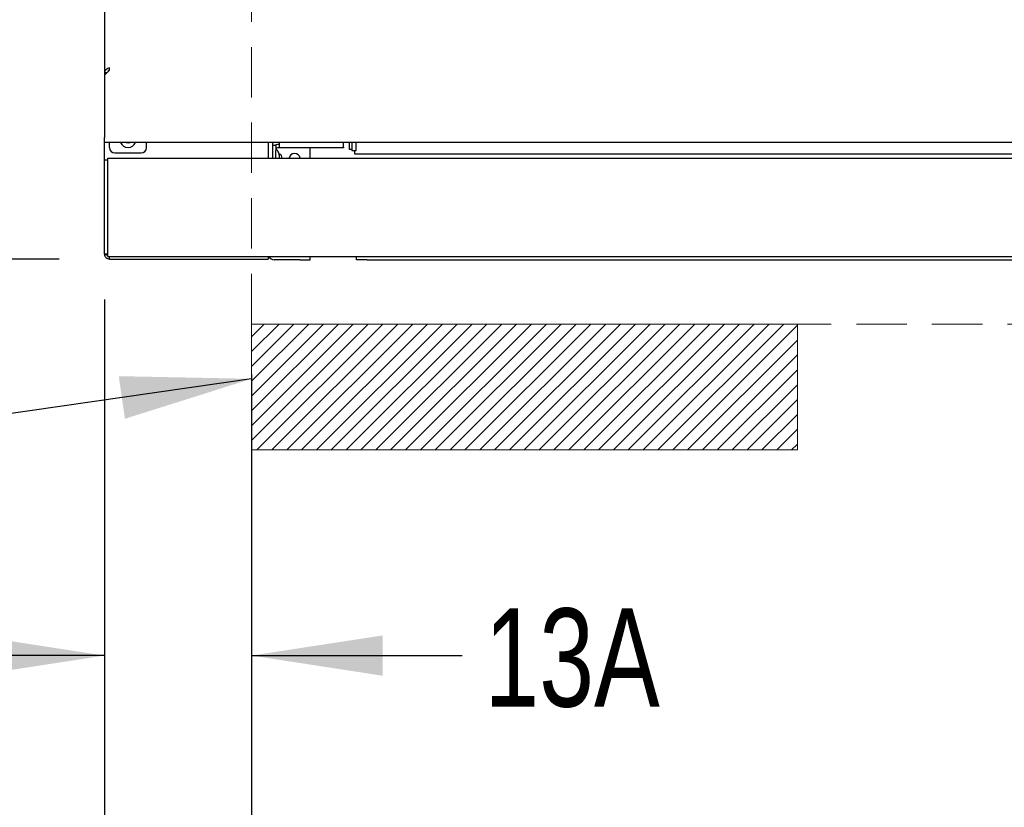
# Model space of a CAD drawing. Header units: inches. Extents: x 35 to 165, y 14 to 115.
# Tile 3 of 39: x 56 to 67, y 26 to 36. Entities that reach past the tile are written whole.
import ezdxf

# ---------------------------------------------------------------- set-up
doc = ezdxf.new("R2010")
doc.units = ezdxf.units.IN
doc.header["$LTSCALE"] = 12
doc.header["$MEASUREMENT"] = 0
doc.linetypes.add('HIDDEN', pattern=[0.075, 0.05, -0.025])
doc.layers.add('FORMAT', color=7, linetype='Continuous')
doc.styles.add('SLDTEXTSTYLE0', font='TXT', dxfattribs={"width": 0.75})
doc.dimstyles.new('SLDDIMSTYLE0', dxfattribs={"dimtxt": 1.17, "dimasz": 1.56, "dimexe": 0, "dimexo": 0.0625, "dimgap": 0.2925, "dimtad": 0, "dimtih": 1, "dimtoh": 1, "dimdec": 3, "dimrnd": 1e-09, "dimzin": 12, "dimdsep": 46, "dimlunit": 5, "dimtxsty": 'SLDTEXTSTYLE0', "dimsah": 1, "dimcen": 0.09, "dimadec": 0, "dimazin": 3, "dimtfac": 1, "dimtdec": 3, "dimtmove": 0, "dimatfit": 0, "dimfxl": 1, "dimfrac": 2, "dimtolj": 1, "dimtzin": 12, "dimarcsym": 0})
doc.dimstyles.new('SLDDIMSTYLE1', dxfattribs={"dimtxt": 1.17, "dimasz": 1.56, "dimexe": 0, "dimexo": 0.0625, "dimgap": 0.2925, "dimtad": 0, "dimtih": 1, "dimtoh": 1, "dimdec": 3, "dimrnd": 1e-09, "dimzin": 12, "dimdsep": 46, "dimlunit": 5, "dimtxsty": 'SLDTEXTSTYLE0', "dimsah": 1, "dimcen": 0.09, "dimadec": 0, "dimazin": 3, "dimtfac": 1, "dimtdec": 3, "dimtofl": 0, "dimtmove": 0, "dimatfit": 3, "dimfxl": 1, "dimfrac": 2, "dimtolj": 1, "dimtzin": 12, "dimarcsym": 0})
doc.dimstyles.new('SLDDIMSTYLE2', dxfattribs={"dimtxt": 0.18, "dimasz": 1.56, "dimexe": 0, "dimexo": 0.0625, "dimgap": 0, "dimtad": 0, "dimtih": 1, "dimtoh": 1, "dimdec": 0, "dimrnd": 1e-09, "dimzin": 0, "dimdsep": 46, "dimlunit": 5, "dimtxsty": 'Standard', "dimsah": 1, "dimcen": 0.09, "dimadec": 0, "dimazin": 0, "dimtfac": 1.56, "dimtdec": 0, "dimtofl": 0, "dimtmove": 0, "dimatfit": 3, "dimfxl": 1, "dimfrac": 2, "dimtolj": 1, "dimtzin": 0, "dimarcsym": 0})

# ---------------------------------------------------------------- blocks, each defined once
blk = doc.blocks.new('_D')
at = {"layer": 'FORMAT'}
for p, q in [((56.563, 32.241), (56.563, 26.498)), ((58.313, 29.847), (58.313, 26.498)), ((56.563, 27.998), (53.563, 27.998)), ((58.313, 27.998), (60.82, 27.998))]:
    blk.add_line(p, q, dxfattribs=at)
for points in [[(56.563, 27.998), (55.003, 28.238), (55.003, 27.758)], [(58.313, 27.998), (59.873, 27.758), (59.873, 28.238)]]:
    blk.add_solid(points, dxfattribs=at)
at = {"layer": 'FORMAT', "insert": (61.085, 28.56), "char_height": 1.17, "attachment_point": 1, "style": 'SLDTEXTSTYLE0'}
blk.add_mtext('13A', dxfattribs=at)
blk = doc.blocks.new('_D_2')
at = {"layer": 'FORMAT'}
for p, q in [((58.313, 31.347), (58.313, 23.048)), ((76.313, 31.347), (76.313, 23.048)), ((58.313, 24.548), (66.034, 24.548)), ((76.313, 24.548), (68.592, 24.548))]:
    blk.add_line(p, q, dxfattribs=at)
for points in [[(58.313, 24.548), (59.873, 24.308), (59.873, 24.788)], [(76.313, 24.548), (74.753, 24.788), (74.753, 24.308)]]:
    blk.add_solid(points, dxfattribs=at)
at = {"layer": 'FORMAT', "insert": (66.299, 25.11), "char_height": 1.17, "attachment_point": 1, "style": 'SLDTEXTSTYLE0'}
blk.add_mtext('5A', dxfattribs=at)
blk = doc.blocks.new('_D_3')
at = {"layer": 'FORMAT'}
for p, q in [((56.563, 32.241), (56.563, 19.049)), ((78.063, 32.241), (78.063, 19.049)), ((56.563, 20.549), (66.034, 20.549)), ((78.063, 20.549), (68.592, 20.549))]:
    blk.add_line(p, q, dxfattribs=at)
for points in [[(56.563, 20.549), (58.123, 20.309), (58.123, 20.789)], [(78.063, 20.549), (76.503, 20.789), (76.503, 20.309)]]:
    blk.add_solid(points, dxfattribs=at)
at = {"layer": 'FORMAT', "insert": (66.299, 21.111), "char_height": 1.17, "attachment_point": 1, "style": 'SLDTEXTSTYLE0'}
blk.add_mtext('2A', dxfattribs=at)
blk = doc.blocks.new('_D_4')
at = {"layer": 'FORMAT'}
for p, q in [((55.963, 43.111), (51.078, 43.111)), ((52.578, 43.111), (52.578, 38.862)), ((52.578, 32.722), (52.578, 36.971)), ((56.021, 32.722), (51.078, 32.722))]:
    blk.add_line(p, q, dxfattribs=at)
for points in [[(52.578, 43.111), (52.338, 41.551), (52.818, 41.551)], [(52.578, 32.722), (52.818, 34.282), (52.338, 34.282)]]:
    blk.add_solid(points, dxfattribs=at)
at = {"layer": 'FORMAT', "insert": (51.564, 38.479), "char_height": 1.17, "attachment_point": 1, "style": 'SLDTEXTSTYLE0'}
blk.add_mtext('1A', dxfattribs=at)

msp = doc.modelspace()

# ---------------------------------------------------------------- hatches: boundary and pattern name
at = {"layer": 'FORMAT'}
h = msp.add_hatch(dxfattribs=at)
h.set_pattern_fill('ANSI31', color=256, style=0)
h.paths.add_polyline_path([(64.8128, 30.4471), (64.8128, 31.9471), (58.3128, 31.9471), (58.3128, 30.4471)], flags=0)

# ---------------------------------------------------------------- linework, layer by layer
at = {"color": 7, "linetype": 'Continuous', "lineweight": 25}
for p, q in [((56.5628, 40.047), (56.5628, 34.9403)), ((56.6218, 34.9703), (56.5628, 34.9113)), ((56.5918, 34.9403), (56.5628, 34.9403)), ((56.5628, 34.9403), (56.5628, 34.9113)), ((56.6218, 34.9703), (56.6218, 34.9998)), ((56.5628, 34.9113), (56.5628, 34.1701)), ((56.5628, 34.1111), (56.5628, 34.1701)), ((78.0628, 34.1111), (56.5628, 34.1111)), ((56.5628, 33.9036), (56.5628, 34.1111)), ((56.6218, 34.0486), (56.6218, 34.1111)), ((57.0628, 34.0486), (57.0628, 34.1111)), ((58.5128, 34.1111), (58.5128, 33.9236)), ((58.5628, 34.1111), (58.5628, 33.9236)), ((58.6408, 34.1111), (58.6408, 34.0549)), ((59.4068, 34.0549), (59.4068, 34.1111)), ((59.4791, 34.0271), (59.4791, 34.1111)), ((59.5082, 34.1111), (59.5082, 34.013)), ((59.5582, 34.013), (59.5582, 34.1111)), ((58.5628, 34.0784), (58.6008, 34.0784)), ((58.6008, 34.0784), (58.6008, 34.0159)), ((58.6008, 33.9458), (58.6008, 34.0159)), ((58.6408, 34.0851), (58.6208, 34.0851)), ((58.6408, 34.0471), (58.6208, 34.0471)), ((58.6408, 34.0471), (58.6408, 34.0549)), ((59.4068, 34.0471), (58.6408, 34.0471)), ((59.0128, 33.9236), (59.0128, 34.0471)), ((59.4068, 34.0549), (59.4068, 34.0471)), ((59.5082, 34.0271), (59.4791, 34.0271)), ((59.5082, 34.013), (59.5582, 34.013)), ((59.5416, 33.9691), (59.5416, 34.013)), ((56.5628, 33.9036), (56.6008, 33.9036)), ((56.5628, 33.8411), (56.5628, 33.9036)), ((56.6008, 33.8656), (56.6008, 33.9236)), ((56.6008, 33.9236), (78.0248, 33.9236)), ((56.6843, 33.9861), (57.0003, 33.9861)), ((58.6008, 33.9236), (58.6008, 33.9458)), ((58.6438, 33.9236), (58.6438, 33.9576)), ((58.6788, 33.9236), (58.6708, 33.9533)), ((75.0841, 33.9691), (59.5416, 33.9691)), ((56.5628, 32.8411), (56.5628, 33.8411)), ((56.6008, 32.7916), (56.6008, 33.8656)), ((56.5628, 32.7786), (56.5628, 32.8411)), ((56.6008, 32.7786), (56.5628, 32.7786)), ((56.6008, 32.7516), (56.6008, 32.7916)), ((56.6008, 32.7516), (78.0248, 32.7516)), ((56.6208, 32.7221), (56.6208, 32.752)), ((56.6208, 32.7221), (58.5128, 32.7221)), ((58.5128, 32.7516), (58.5128, 32.7221)), ((58.8878, 32.7141), (58.5828, 32.7141)), ((58.8878, 32.7141), (59.0128, 32.7141)), ((59.0128, 32.7141), (59.0128, 32.7516)), ((59.5628, 32.7141), (59.5628, 32.7516)), ((59.6878, 32.7141), (59.5628, 32.7141)), ((59.6878, 32.7141), (74.9378, 32.7141))]:
    msp.add_line(p, q, dxfattribs=at)
at = {"color": 7, "linetype": 'Continuous', "lineweight": 25, "flags": 128}
msp.add_lwpolyline([(56.8186, 34.1111), (56.8441, 34.1061), (56.8696, 34.1111)], dxfattribs=at)
at = {"color": 7, "linetype": 'Continuous', "lineweight": 25}
for centre, radius, start, end in [((56.8423, 34.1424), 0.0938, 199.47122, 340.52878), ((56.6843, 34.0486), 0.0625, 180, 270), ((57.0003, 34.0486), 0.0625, 270, 0), ((58.6208, 34.0271), 0.058, 90, 117.91774), ((58.6208, 34.0271), 0.02, 90, 180), ((58.8253, 33.9101), 0.0675, 11.53696, 168.46304), ((58.5828, 32.7841), 0.07, 207.36224, 270)]:
    msp.add_arc(centre, radius, start, end, dxfattribs=at)
for points, knots in [([(56.6218, 34.9998), (56.6141, 34.9969), (56.5987, 34.991), (56.5792, 34.9767), (56.5655, 34.9594), (56.5637, 34.9467), (56.5628, 34.9403)], [0, 0, 0, 0, 0.2499996, 0.5000012, 0.7500041, 1, 1, 1, 1]), ([(56.6218, 34.9803), (56.6192, 34.9777), (56.614, 34.9724), (56.6073, 34.9627), (56.6047, 34.9555), (56.6035, 34.952)], [0, 0, 0, 0, 0.33675273, 0.67352413, 1, 1, 1, 1]), ([(58.6438, 33.9576), (58.6398, 33.9752), (58.6326, 34.0066), (58.6106, 34.0299), (58.6008, 34.0401)], [0, 0, 0, 0, 0.5600623, 1, 1, 1, 1]), ([(58.6708, 33.9533), (58.6697, 33.9557), (58.6672, 33.9609), (58.6595, 33.966), (58.6514, 33.9691), (58.6435, 33.97), (58.6374, 33.9697), (58.6345, 33.968), (58.6335, 33.9675)], [0, 0, 0, 0, 0.18248093, 0.38664399, 0.60327061, 0.77029198, 0.92566384, 1, 1, 1, 1]), ([(56.6065, 32.7663), (56.6038, 32.7668), (56.5937, 32.7687), (56.579, 32.7719), (56.5654, 32.776), (56.5637, 32.7788), (56.5628, 32.7801)], [0, 0, 0, 0, 0.1051424, 0.4034252, 0.7017136, 1, 1, 1, 1]), ([(56.5628, 32.7801), (56.5637, 32.7725), (56.5655, 32.7573), (56.5789, 32.7382), (56.598, 32.7247), (56.6132, 32.723), (56.6208, 32.7221)], [0, 0, 0, 0, 0.2499992, 0.5, 0.7500008, 1, 1, 1, 1])]:
    msp.add_open_spline(points, degree=3, knots=knots, dxfattribs=at)
at = {"layer": 'FORMAT', "linetype": 'HIDDEN', "lineweight": 18}
for q in [(58.3128, 42.1971), (76.3128, 31.9471)]:
    msp.add_line((58.3128, 31.9471), q, dxfattribs=at)
at = {"layer": 'FORMAT', "lineweight": 18}
for p, q in [((58.3128, 31.9471), (64.8128, 31.9471)), ((58.3128, 31.9471), (58.3128, 30.4471)), ((64.8128, 31.9471), (64.8128, 30.4471)), ((58.3128, 30.4471), (64.8128, 30.4471))]:
    msp.add_line(p, q, dxfattribs=at)

# ---------------------------------------------------------------- dimensions: what is measured, and where the dimension line sits
at = {"layer": 'FORMAT'}
dim = msp.add_linear_dim(base=(52.5776, 32.7221), p1=(56.5628, 43.1111), p2=(56.6208, 32.7221), angle=90, text='1A', dimstyle='SLDDIMSTYLE1', dxfattribs=at)
dim.commit()
dim.dimension.update_dxf_attribs({"geometry": '_D_4', "text_midpoint": (52.5776, 37.9166), "dimtype": 160})
for base, p1, p2, text, dimstyle, picture, middle in [((58.3128, 27.9978), (56.5628, 32.8411), (58.3128, 30.4471), '13A', 'SLDDIMSTYLE0', '_D', (62.5359, 27.9978)), ((78.0628, 20.5488), (56.5628, 32.8411), (78.0628, 32.8411), '2A', 'SLDDIMSTYLE1', '_D_3', (67.3128, 20.5488)), ((76.3128, 24.548), (58.3128, 31.9471), (76.3128, 31.9471), '5A', 'SLDDIMSTYLE1', '_D_2', (67.3128, 24.548))]:
    dim = msp.add_linear_dim(base=base, p1=p1, p2=p2, text=text, dimstyle=dimstyle, dxfattribs=at)
    dim.commit()
    dim.dimension.update_dxf_attribs({"geometry": picture, "text_midpoint": middle, "dimtype": 160})

# ---------------------------------------------------------------- leaders
msp.add_leader([(58.3128, 31.2949), (53.35, 30.5803), (51.85, 30.5803)], dimstyle='SLDDIMSTYLE2', dxfattribs=at)

doc.saveas('drawing.dxf')
